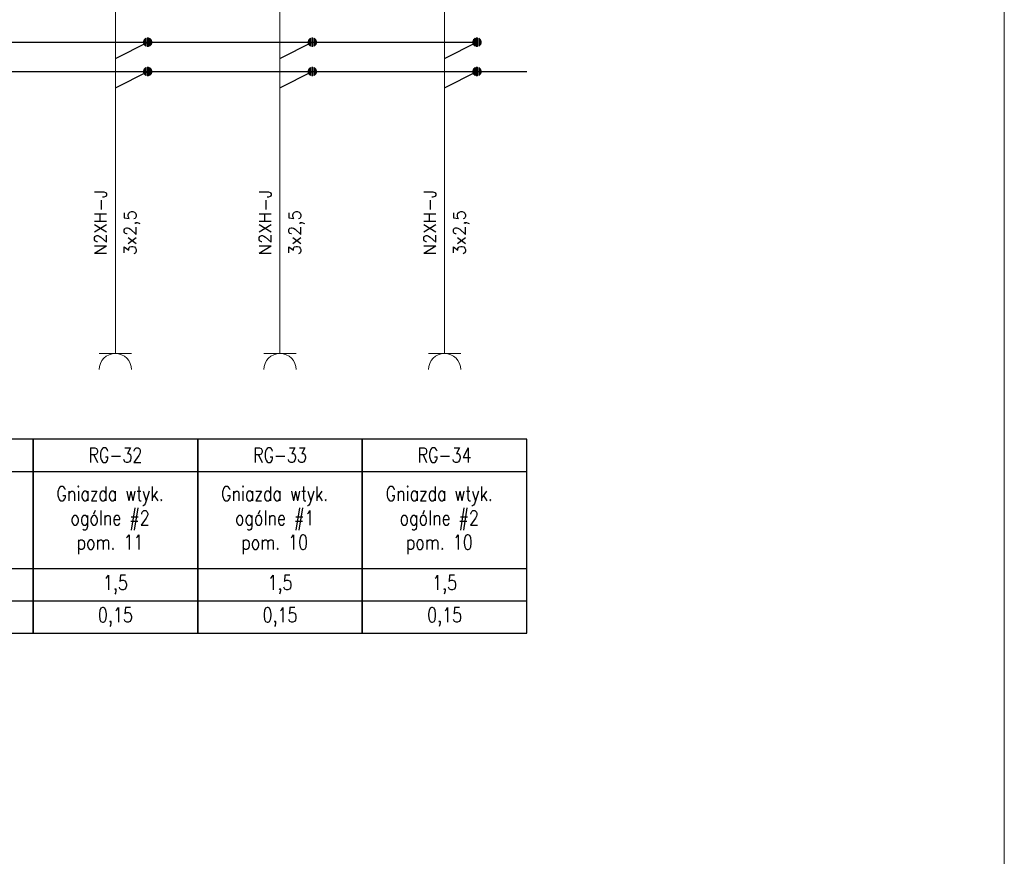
# Model space of a CAD drawing. Header units: millimetres. Extents: x 2505 to 3495, y 1397 to 1684.
# Tile 58 of 59: x 3410 to 3495, y 1540 to 1612. Entities that reach past the tile are written whole.
import ezdxf
from ezdxf.enums import TextEntityAlignment as Align

# ---------------------------------------------------------------- set-up
doc = ezdxf.new("R2010")
doc.units = ezdxf.units.MM
for name, color, linetype, lineweight in [('#elektryczne', 7, 'Continuous', 20), ('EB_PRZEWODY', 3, 'Continuous', 20), ('PRZEWODY', 3, 'Continuous', 20), ('SYMBOL', 3, 'Continuous', 20), ('SZYNY', 1, 'Continuous', 40)]:
    doc.layers.add(name, color=color, linetype=linetype, lineweight=lineweight)
doc.layers.add('E_Opis', color=7, linetype='Continuous')
doc.layers.add('OPIS', color=7, linetype='Continuous')
doc.styles.add('SIMPLEX', font='simplex.shx', dxfattribs={"width": 0.8})

# ---------------------------------------------------------------- blocks, each defined once
blk = doc.blocks.new('GNIAZDO')
for p, q in [((0, -2), (0, 0)), ((-2, -2), (2, -2))]:
    blk.add_line(p, q)
blk.add_arc((0, -4), 2, 0, 180)
blk = doc.blocks.new('*U302')
for p, q in [((-0.64, 0.17), (-0.66, 0.02)), ((-0.64, 0.17), (-0.66, 0.02)), ((-0.64, 0), (-0.66, -0.03)), ((-0.6, 0.28), (-0.64, 0.17)), ((-0.6, 0.28), (-0.64, 0.17)), ((-0.6, 0.14), (-0.64, 0.09)), ((-0.6, 0), (-0.64, 0)), ((-0.51, 0.43), (-0.6, 0.28)), ((-0.51, 0.43), (-0.6, 0.28)), ((-0.51, 0.29), (-0.6, 0.19)), ((-0.51, 0.15), (-0.6, 0.1)), ((-0.51, 0.01), (-0.6, 0)), ((-0.4, 0.52), (-0.51, 0.43)), ((-0.4, 0.52), (-0.51, 0.43)), ((-0.4, 0.41), (-0.51, 0.33)), ((-0.4, 0.29), (-0.51, 0.24)), ((-0.4, 0.17), (-0.51, 0.15)), ((-0.4, 0.06), (-0.51, 0.05)), ((-0.27, 0.61), (-0.4, 0.52)), ((-0.27, 0.61), (-0.4, 0.52)), ((-0.27, 0.5), (-0.4, 0.43)), ((-0.27, 0.38), (-0.4, 0.33)), ((-0.27, 0.27), (-0.4, 0.24)), ((-0.27, 0.16), (-0.4, 0.14)), ((-0.27, 0.05), (-0.4, 0.05)), ((-0.27, 0.61), (-0.27, -0.61)), ((-0.27, 0.61), (-0.27, -0.61)), ((-0.1, 0.66), (0.1, 0.66)), ((-0.1, 0.66), (0.1, 0.66)), ((-0.1, -0.66), (-0.1, 0.66)), ((-0.1, 0.66), (-0.1, -0.66)), ((-0.1, 0.56), (0.1, 0.56)), ((-0.1, 0.46), (0.1, 0.46)), ((-0.1, 0.36), (0.1, 0.36)), ((-0.1, 0.26), (0.1, 0.26)), ((-0.1, 0.15), (0.1, 0.15)), ((-0.1, 0.05), (0.1, 0.05)), ((0.1, -0.66), (0.1, 0.66)), ((0.1, 0.66), (0.1, -0.66)), ((0.27, 0.61), (0.27, -0.61)), ((0.27, 0.61), (0.27, -0.61)), ((0.27, 0.61), (0.4, 0.52)), ((0.27, 0.61), (0.4, 0.52)), ((0.27, 0.5), (0.4, 0.43)), ((0.27, 0.38), (0.4, 0.33)), ((0.27, 0.27), (0.4, 0.24)), ((0.27, 0.16), (0.4, 0.14)), ((0.27, 0.05), (0.4, 0.05)), ((0.4, 0.52), (0.51, 0.43)), ((0.4, 0.52), (0.51, 0.43)), ((0.4, 0.41), (0.51, 0.33)), ((0.4, 0.29), (0.51, 0.24)), ((0.4, 0.17), (0.51, 0.15)), ((0.4, 0.06), (0.51, 0.05)), ((0.51, 0.43), (0.6, 0.28)), ((0.51, 0.43), (0.6, 0.28)), ((0.51, 0.29), (0.6, 0.19)), ((0.51, 0.15), (0.6, 0.1)), ((0.51, 0.01), (0.6, 0)), ((0.6, 0.28), (0.64, 0.17)), ((0.6, 0.28), (0.64, 0.17)), ((0.6, 0.14), (0.64, 0.09)), ((0.6, 0), (0.64, 0)), ((0.64, 0.17), (0.66, 0.02)), ((0.64, 0.17), (0.66, 0.02)), ((0.64, 0), (0.66, -0.03)), ((-0.65, -0.08), (-0.64, -0.17)), ((-0.64, -0.17), (-0.65, -0.08)), ((-0.6, -0.14), (-0.64, -0.08)), ((-0.64, -0.17), (-0.6, -0.28)), ((-0.6, -0.28), (-0.64, -0.17)), ((-0.51, -0.13), (-0.6, -0.09)), ((-0.51, -0.27), (-0.6, -0.18)), ((-0.6, -0.28), (-0.51, -0.41)), ((-0.51, -0.41), (-0.6, -0.28)), ((-0.4, -0.06), (-0.51, -0.04)), ((-0.4, -0.17), (-0.51, -0.13)), ((-0.4, -0.29), (-0.51, -0.23)), ((-0.4, -0.41), (-0.51, -0.32)), ((-0.51, -0.41), (-0.4, -0.52)), ((-0.4, -0.52), (-0.51, -0.41)), ((-0.27, -0.06), (-0.4, -0.05)), ((-0.27, -0.17), (-0.4, -0.14)), ((-0.27, -0.28), (-0.4, -0.24)), ((-0.27, -0.39), (-0.4, -0.33)), ((-0.27, -0.5), (-0.4, -0.43)), ((-0.4, -0.52), (-0.27, -0.61)), ((-0.27, -0.61), (-0.4, -0.52)), ((-0.1, -0.05), (0.1, -0.05)), ((-0.1, -0.15), (0.1, -0.15)), ((-0.1, -0.26), (0.1, -0.26)), ((-0.1, -0.36), (0.1, -0.36)), ((-0.1, -0.46), (0.1, -0.46)), ((-0.1, -0.56), (0.1, -0.56)), ((0.1, -0.66), (-0.1, -0.66)), ((-0.1, -0.66), (0.1, -0.66)), ((0.27, -0.06), (0.4, -0.05)), ((0.27, -0.17), (0.4, -0.14)), ((0.27, -0.28), (0.4, -0.24)), ((0.27, -0.39), (0.4, -0.33)), ((0.27, -0.5), (0.4, -0.43)), ((0.4, -0.52), (0.27, -0.61)), ((0.27, -0.61), (0.4, -0.52)), ((0.4, -0.06), (0.51, -0.04)), ((0.4, -0.17), (0.51, -0.13)), ((0.4, -0.29), (0.51, -0.23)), ((0.4, -0.41), (0.51, -0.32)), ((0.51, -0.41), (0.4, -0.52)), ((0.4, -0.52), (0.51, -0.41)), ((0.51, -0.13), (0.6, -0.09)), ((0.51, -0.27), (0.6, -0.18)), ((0.6, -0.28), (0.51, -0.41)), ((0.51, -0.41), (0.6, -0.28)), ((0.6, -0.14), (0.64, -0.08)), ((0.64, -0.17), (0.6, -0.28)), ((0.6, -0.28), (0.64, -0.17)), ((0.65, -0.08), (0.64, -0.17)), ((0.64, -0.17), (0.65, -0.08))]:
    blk.add_line(p, q)
at = {"ltscale": 5}
blk.add_line((0.66, 0.02), (0.66, -0.08), dxfattribs=at)
blk.add_point((0, 0))
blk = doc.blocks.new('*U303')
for p, q in [((-0.64, 0.17), (-0.66, 0.02)), ((-0.64, 0.17), (-0.66, 0.02)), ((-0.64, 0), (-0.66, -0.03)), ((-0.6, 0.28), (-0.64, 0.17)), ((-0.6, 0.28), (-0.64, 0.17)), ((-0.6, 0.14), (-0.64, 0.09)), ((-0.6, 0), (-0.64, 0)), ((-0.51, 0.43), (-0.6, 0.28)), ((-0.51, 0.43), (-0.6, 0.28)), ((-0.51, 0.29), (-0.6, 0.19)), ((-0.51, 0.15), (-0.6, 0.1)), ((-0.51, 0.01), (-0.6, 0)), ((-0.4, 0.52), (-0.51, 0.43)), ((-0.4, 0.52), (-0.51, 0.43)), ((-0.4, 0.41), (-0.51, 0.33)), ((-0.4, 0.29), (-0.51, 0.24)), ((-0.4, 0.17), (-0.51, 0.15)), ((-0.4, 0.06), (-0.51, 0.05)), ((-0.27, 0.61), (-0.4, 0.52)), ((-0.27, 0.61), (-0.4, 0.52)), ((-0.27, 0.5), (-0.4, 0.43)), ((-0.27, 0.38), (-0.4, 0.33)), ((-0.27, 0.27), (-0.4, 0.24)), ((-0.27, 0.16), (-0.4, 0.14)), ((-0.27, 0.05), (-0.4, 0.05)), ((-0.27, 0.61), (-0.27, -0.61)), ((-0.27, 0.61), (-0.27, -0.61)), ((-0.1, 0.66), (0.1, 0.66)), ((-0.1, 0.66), (0.1, 0.66)), ((-0.1, -0.66), (-0.1, 0.66)), ((-0.1, 0.66), (-0.1, -0.66)), ((-0.1, 0.56), (0.1, 0.56)), ((-0.1, 0.46), (0.1, 0.46)), ((-0.1, 0.36), (0.1, 0.36)), ((-0.1, 0.26), (0.1, 0.26)), ((-0.1, 0.15), (0.1, 0.15)), ((-0.1, 0.05), (0.1, 0.05)), ((0.1, -0.66), (0.1, 0.66)), ((0.1, 0.66), (0.1, -0.66)), ((0.27, 0.61), (0.27, -0.61)), ((0.27, 0.61), (0.27, -0.61)), ((0.27, 0.61), (0.4, 0.52)), ((0.27, 0.61), (0.4, 0.52)), ((0.27, 0.5), (0.4, 0.43)), ((0.27, 0.38), (0.4, 0.33)), ((0.27, 0.27), (0.4, 0.24)), ((0.27, 0.16), (0.4, 0.14)), ((0.27, 0.05), (0.4, 0.05)), ((0.4, 0.52), (0.51, 0.43)), ((0.4, 0.52), (0.51, 0.43)), ((0.4, 0.41), (0.51, 0.33)), ((0.4, 0.29), (0.51, 0.24)), ((0.4, 0.17), (0.51, 0.15)), ((0.4, 0.06), (0.51, 0.05)), ((0.51, 0.43), (0.6, 0.28)), ((0.51, 0.43), (0.6, 0.28)), ((0.51, 0.29), (0.6, 0.19)), ((0.51, 0.15), (0.6, 0.1)), ((0.51, 0.01), (0.6, 0)), ((0.6, 0.28), (0.64, 0.17)), ((0.6, 0.28), (0.64, 0.17)), ((0.6, 0.14), (0.64, 0.09)), ((0.6, 0), (0.64, 0)), ((0.64, 0.17), (0.66, 0.02)), ((0.64, 0.17), (0.66, 0.02)), ((0.64, 0), (0.66, -0.03)), ((-0.65, -0.08), (-0.64, -0.17)), ((-0.64, -0.17), (-0.65, -0.08)), ((-0.6, -0.14), (-0.64, -0.08)), ((-0.64, -0.17), (-0.6, -0.28)), ((-0.6, -0.28), (-0.64, -0.17)), ((-0.51, -0.13), (-0.6, -0.09)), ((-0.51, -0.27), (-0.6, -0.18)), ((-0.6, -0.28), (-0.51, -0.41)), ((-0.51, -0.41), (-0.6, -0.28)), ((-0.4, -0.06), (-0.51, -0.04)), ((-0.4, -0.17), (-0.51, -0.13)), ((-0.4, -0.29), (-0.51, -0.23)), ((-0.4, -0.41), (-0.51, -0.32)), ((-0.51, -0.41), (-0.4, -0.52)), ((-0.4, -0.52), (-0.51, -0.41)), ((-0.27, -0.06), (-0.4, -0.05)), ((-0.27, -0.17), (-0.4, -0.14)), ((-0.27, -0.28), (-0.4, -0.24)), ((-0.27, -0.39), (-0.4, -0.33)), ((-0.27, -0.5), (-0.4, -0.43)), ((-0.4, -0.52), (-0.27, -0.61)), ((-0.27, -0.61), (-0.4, -0.52)), ((-0.1, -0.05), (0.1, -0.05)), ((-0.1, -0.15), (0.1, -0.15)), ((-0.1, -0.26), (0.1, -0.26)), ((-0.1, -0.36), (0.1, -0.36)), ((-0.1, -0.46), (0.1, -0.46)), ((-0.1, -0.56), (0.1, -0.56)), ((0.1, -0.66), (-0.1, -0.66)), ((-0.1, -0.66), (0.1, -0.66)), ((0.27, -0.06), (0.4, -0.05)), ((0.27, -0.17), (0.4, -0.14)), ((0.27, -0.28), (0.4, -0.24)), ((0.27, -0.39), (0.4, -0.33)), ((0.27, -0.5), (0.4, -0.43)), ((0.4, -0.52), (0.27, -0.61)), ((0.27, -0.61), (0.4, -0.52)), ((0.4, -0.06), (0.51, -0.04)), ((0.4, -0.17), (0.51, -0.13)), ((0.4, -0.29), (0.51, -0.23)), ((0.4, -0.41), (0.51, -0.32)), ((0.51, -0.41), (0.4, -0.52)), ((0.4, -0.52), (0.51, -0.41)), ((0.51, -0.13), (0.6, -0.09)), ((0.51, -0.27), (0.6, -0.18)), ((0.6, -0.28), (0.51, -0.41)), ((0.51, -0.41), (0.6, -0.28)), ((0.6, -0.14), (0.64, -0.08)), ((0.64, -0.17), (0.6, -0.28)), ((0.6, -0.28), (0.64, -0.17)), ((0.65, -0.08), (0.64, -0.17)), ((0.64, -0.17), (0.65, -0.08))]:
    blk.add_line(p, q)
at = {"ltscale": 5}
blk.add_line((0.66, 0.02), (0.66, -0.08), dxfattribs=at)
blk.add_point((0, 0))
blk = doc.blocks.new('*U293')
for p, q in [((-0.64, 0.17), (-0.66, 0.02)), ((-0.64, 0.17), (-0.66, 0.02)), ((-0.64, 0), (-0.66, -0.03)), ((-0.6, 0.28), (-0.64, 0.17)), ((-0.6, 0.28), (-0.64, 0.17)), ((-0.6, 0.14), (-0.64, 0.09)), ((-0.6, 0), (-0.64, 0)), ((-0.51, 0.43), (-0.6, 0.28)), ((-0.51, 0.43), (-0.6, 0.28)), ((-0.51, 0.29), (-0.6, 0.19)), ((-0.51, 0.15), (-0.6, 0.1)), ((-0.51, 0.01), (-0.6, 0)), ((-0.4, 0.52), (-0.51, 0.43)), ((-0.4, 0.52), (-0.51, 0.43)), ((-0.4, 0.41), (-0.51, 0.33)), ((-0.4, 0.29), (-0.51, 0.24)), ((-0.4, 0.17), (-0.51, 0.15)), ((-0.4, 0.06), (-0.51, 0.05)), ((-0.27, 0.61), (-0.4, 0.52)), ((-0.27, 0.61), (-0.4, 0.52)), ((-0.27, 0.5), (-0.4, 0.43)), ((-0.27, 0.38), (-0.4, 0.33)), ((-0.27, 0.27), (-0.4, 0.24)), ((-0.27, 0.16), (-0.4, 0.14)), ((-0.27, 0.05), (-0.4, 0.05)), ((-0.27, 0.61), (-0.27, -0.61)), ((-0.27, 0.61), (-0.27, -0.61)), ((-0.1, 0.66), (0.1, 0.66)), ((-0.1, 0.66), (0.1, 0.66)), ((-0.1, -0.66), (-0.1, 0.66)), ((-0.1, 0.66), (-0.1, -0.66)), ((-0.1, 0.56), (0.1, 0.56)), ((-0.1, 0.46), (0.1, 0.46)), ((-0.1, 0.36), (0.1, 0.36)), ((-0.1, 0.26), (0.1, 0.26)), ((-0.1, 0.15), (0.1, 0.15)), ((-0.1, 0.05), (0.1, 0.05)), ((0.1, -0.66), (0.1, 0.66)), ((0.1, 0.66), (0.1, -0.66)), ((0.27, 0.61), (0.27, -0.61)), ((0.27, 0.61), (0.27, -0.61)), ((0.27, 0.61), (0.4, 0.52)), ((0.27, 0.61), (0.4, 0.52)), ((0.27, 0.5), (0.4, 0.43)), ((0.27, 0.38), (0.4, 0.33)), ((0.27, 0.27), (0.4, 0.24)), ((0.27, 0.16), (0.4, 0.14)), ((0.27, 0.05), (0.4, 0.05)), ((0.4, 0.52), (0.51, 0.43)), ((0.4, 0.52), (0.51, 0.43)), ((0.4, 0.41), (0.51, 0.33)), ((0.4, 0.29), (0.51, 0.24)), ((0.4, 0.17), (0.51, 0.15)), ((0.4, 0.06), (0.51, 0.05)), ((0.51, 0.43), (0.6, 0.28)), ((0.51, 0.43), (0.6, 0.28)), ((0.51, 0.29), (0.6, 0.19)), ((0.51, 0.15), (0.6, 0.1)), ((0.51, 0.01), (0.6, 0)), ((0.6, 0.28), (0.64, 0.17)), ((0.6, 0.28), (0.64, 0.17)), ((0.6, 0.14), (0.64, 0.09)), ((0.6, 0), (0.64, 0)), ((0.64, 0.17), (0.66, 0.02)), ((0.64, 0.17), (0.66, 0.02)), ((0.64, 0), (0.66, -0.03)), ((-0.65, -0.08), (-0.64, -0.17)), ((-0.64, -0.17), (-0.65, -0.08)), ((-0.6, -0.14), (-0.64, -0.08)), ((-0.64, -0.17), (-0.6, -0.28)), ((-0.6, -0.28), (-0.64, -0.17)), ((-0.51, -0.13), (-0.6, -0.09)), ((-0.51, -0.27), (-0.6, -0.18)), ((-0.6, -0.28), (-0.51, -0.41)), ((-0.51, -0.41), (-0.6, -0.28)), ((-0.4, -0.06), (-0.51, -0.04)), ((-0.4, -0.17), (-0.51, -0.13)), ((-0.4, -0.29), (-0.51, -0.23)), ((-0.4, -0.41), (-0.51, -0.32)), ((-0.51, -0.41), (-0.4, -0.52)), ((-0.4, -0.52), (-0.51, -0.41)), ((-0.27, -0.06), (-0.4, -0.05)), ((-0.27, -0.17), (-0.4, -0.14)), ((-0.27, -0.28), (-0.4, -0.24)), ((-0.27, -0.39), (-0.4, -0.33)), ((-0.27, -0.5), (-0.4, -0.43)), ((-0.4, -0.52), (-0.27, -0.61)), ((-0.27, -0.61), (-0.4, -0.52)), ((-0.1, -0.05), (0.1, -0.05)), ((-0.1, -0.15), (0.1, -0.15)), ((-0.1, -0.26), (0.1, -0.26)), ((-0.1, -0.36), (0.1, -0.36)), ((-0.1, -0.46), (0.1, -0.46)), ((-0.1, -0.56), (0.1, -0.56)), ((0.1, -0.66), (-0.1, -0.66)), ((-0.1, -0.66), (0.1, -0.66)), ((0.27, -0.06), (0.4, -0.05)), ((0.27, -0.17), (0.4, -0.14)), ((0.27, -0.28), (0.4, -0.24)), ((0.27, -0.39), (0.4, -0.33)), ((0.27, -0.5), (0.4, -0.43)), ((0.4, -0.52), (0.27, -0.61)), ((0.27, -0.61), (0.4, -0.52)), ((0.4, -0.06), (0.51, -0.04)), ((0.4, -0.17), (0.51, -0.13)), ((0.4, -0.29), (0.51, -0.23)), ((0.4, -0.41), (0.51, -0.32)), ((0.51, -0.41), (0.4, -0.52)), ((0.4, -0.52), (0.51, -0.41)), ((0.51, -0.13), (0.6, -0.09)), ((0.51, -0.27), (0.6, -0.18)), ((0.6, -0.28), (0.51, -0.41)), ((0.51, -0.41), (0.6, -0.28)), ((0.6, -0.14), (0.64, -0.08)), ((0.64, -0.17), (0.6, -0.28)), ((0.6, -0.28), (0.64, -0.17)), ((0.65, -0.08), (0.64, -0.17)), ((0.64, -0.17), (0.65, -0.08))]:
    blk.add_line(p, q)
at = {"ltscale": 5}
blk.add_line((0.66, 0.02), (0.66, -0.08), dxfattribs=at)
blk.add_point((0, 0))
blk = doc.blocks.new('*U294')
for p, q in [((-0.64, 0.17), (-0.66, 0.02)), ((-0.64, 0.17), (-0.66, 0.02)), ((-0.64, 0), (-0.66, -0.03)), ((-0.6, 0.28), (-0.64, 0.17)), ((-0.6, 0.28), (-0.64, 0.17)), ((-0.6, 0.14), (-0.64, 0.09)), ((-0.6, 0), (-0.64, 0)), ((-0.51, 0.43), (-0.6, 0.28)), ((-0.51, 0.43), (-0.6, 0.28)), ((-0.51, 0.29), (-0.6, 0.19)), ((-0.51, 0.15), (-0.6, 0.1)), ((-0.51, 0.01), (-0.6, 0)), ((-0.4, 0.52), (-0.51, 0.43)), ((-0.4, 0.52), (-0.51, 0.43)), ((-0.4, 0.41), (-0.51, 0.33)), ((-0.4, 0.29), (-0.51, 0.24)), ((-0.4, 0.17), (-0.51, 0.15)), ((-0.4, 0.06), (-0.51, 0.05)), ((-0.27, 0.61), (-0.4, 0.52)), ((-0.27, 0.61), (-0.4, 0.52)), ((-0.27, 0.5), (-0.4, 0.43)), ((-0.27, 0.38), (-0.4, 0.33)), ((-0.27, 0.27), (-0.4, 0.24)), ((-0.27, 0.16), (-0.4, 0.14)), ((-0.27, 0.05), (-0.4, 0.05)), ((-0.27, 0.61), (-0.27, -0.61)), ((-0.27, 0.61), (-0.27, -0.61)), ((-0.1, 0.66), (0.1, 0.66)), ((-0.1, 0.66), (0.1, 0.66)), ((-0.1, -0.66), (-0.1, 0.66)), ((-0.1, 0.66), (-0.1, -0.66)), ((-0.1, 0.56), (0.1, 0.56)), ((-0.1, 0.46), (0.1, 0.46)), ((-0.1, 0.36), (0.1, 0.36)), ((-0.1, 0.26), (0.1, 0.26)), ((-0.1, 0.15), (0.1, 0.15)), ((-0.1, 0.05), (0.1, 0.05)), ((0.1, -0.66), (0.1, 0.66)), ((0.1, 0.66), (0.1, -0.66)), ((0.27, 0.61), (0.27, -0.61)), ((0.27, 0.61), (0.27, -0.61)), ((0.27, 0.61), (0.4, 0.52)), ((0.27, 0.61), (0.4, 0.52)), ((0.27, 0.5), (0.4, 0.43)), ((0.27, 0.38), (0.4, 0.33)), ((0.27, 0.27), (0.4, 0.24)), ((0.27, 0.16), (0.4, 0.14)), ((0.27, 0.05), (0.4, 0.05)), ((0.4, 0.52), (0.51, 0.43)), ((0.4, 0.52), (0.51, 0.43)), ((0.4, 0.41), (0.51, 0.33)), ((0.4, 0.29), (0.51, 0.24)), ((0.4, 0.17), (0.51, 0.15)), ((0.4, 0.06), (0.51, 0.05)), ((0.51, 0.43), (0.6, 0.28)), ((0.51, 0.43), (0.6, 0.28)), ((0.51, 0.29), (0.6, 0.19)), ((0.51, 0.15), (0.6, 0.1)), ((0.51, 0.01), (0.6, 0)), ((0.6, 0.28), (0.64, 0.17)), ((0.6, 0.28), (0.64, 0.17)), ((0.6, 0.14), (0.64, 0.09)), ((0.6, 0), (0.64, 0)), ((0.64, 0.17), (0.66, 0.02)), ((0.64, 0.17), (0.66, 0.02)), ((0.64, 0), (0.66, -0.03)), ((-0.65, -0.08), (-0.64, -0.17)), ((-0.64, -0.17), (-0.65, -0.08)), ((-0.6, -0.14), (-0.64, -0.08)), ((-0.64, -0.17), (-0.6, -0.28)), ((-0.6, -0.28), (-0.64, -0.17)), ((-0.51, -0.13), (-0.6, -0.09)), ((-0.51, -0.27), (-0.6, -0.18)), ((-0.6, -0.28), (-0.51, -0.41)), ((-0.51, -0.41), (-0.6, -0.28)), ((-0.4, -0.06), (-0.51, -0.04)), ((-0.4, -0.17), (-0.51, -0.13)), ((-0.4, -0.29), (-0.51, -0.23)), ((-0.4, -0.41), (-0.51, -0.32)), ((-0.51, -0.41), (-0.4, -0.52)), ((-0.4, -0.52), (-0.51, -0.41)), ((-0.27, -0.06), (-0.4, -0.05)), ((-0.27, -0.17), (-0.4, -0.14)), ((-0.27, -0.28), (-0.4, -0.24)), ((-0.27, -0.39), (-0.4, -0.33)), ((-0.27, -0.5), (-0.4, -0.43)), ((-0.4, -0.52), (-0.27, -0.61)), ((-0.27, -0.61), (-0.4, -0.52)), ((-0.1, -0.05), (0.1, -0.05)), ((-0.1, -0.15), (0.1, -0.15)), ((-0.1, -0.26), (0.1, -0.26)), ((-0.1, -0.36), (0.1, -0.36)), ((-0.1, -0.46), (0.1, -0.46)), ((-0.1, -0.56), (0.1, -0.56)), ((0.1, -0.66), (-0.1, -0.66)), ((-0.1, -0.66), (0.1, -0.66)), ((0.27, -0.06), (0.4, -0.05)), ((0.27, -0.17), (0.4, -0.14)), ((0.27, -0.28), (0.4, -0.24)), ((0.27, -0.39), (0.4, -0.33)), ((0.27, -0.5), (0.4, -0.43)), ((0.4, -0.52), (0.27, -0.61)), ((0.27, -0.61), (0.4, -0.52)), ((0.4, -0.06), (0.51, -0.04)), ((0.4, -0.17), (0.51, -0.13)), ((0.4, -0.29), (0.51, -0.23)), ((0.4, -0.41), (0.51, -0.32)), ((0.51, -0.41), (0.4, -0.52)), ((0.4, -0.52), (0.51, -0.41)), ((0.51, -0.13), (0.6, -0.09)), ((0.51, -0.27), (0.6, -0.18)), ((0.6, -0.28), (0.51, -0.41)), ((0.51, -0.41), (0.6, -0.28)), ((0.6, -0.14), (0.64, -0.08)), ((0.64, -0.17), (0.6, -0.28)), ((0.6, -0.28), (0.64, -0.17)), ((0.65, -0.08), (0.64, -0.17)), ((0.64, -0.17), (0.65, -0.08))]:
    blk.add_line(p, q)
at = {"ltscale": 5}
blk.add_line((0.66, 0.02), (0.66, -0.08), dxfattribs=at)
blk.add_point((0, 0))
blk = doc.blocks.new('*U295')
for p, q in [((-0.64, 0.17), (-0.66, 0.02)), ((-0.64, 0.17), (-0.66, 0.02)), ((-0.64, 0), (-0.66, -0.03)), ((-0.6, 0.28), (-0.64, 0.17)), ((-0.6, 0.28), (-0.64, 0.17)), ((-0.6, 0.14), (-0.64, 0.09)), ((-0.6, 0), (-0.64, 0)), ((-0.51, 0.43), (-0.6, 0.28)), ((-0.51, 0.43), (-0.6, 0.28)), ((-0.51, 0.29), (-0.6, 0.19)), ((-0.51, 0.15), (-0.6, 0.1)), ((-0.51, 0.01), (-0.6, 0)), ((-0.4, 0.52), (-0.51, 0.43)), ((-0.4, 0.52), (-0.51, 0.43)), ((-0.4, 0.41), (-0.51, 0.33)), ((-0.4, 0.29), (-0.51, 0.24)), ((-0.4, 0.17), (-0.51, 0.15)), ((-0.4, 0.06), (-0.51, 0.05)), ((-0.27, 0.61), (-0.4, 0.52)), ((-0.27, 0.61), (-0.4, 0.52)), ((-0.27, 0.5), (-0.4, 0.43)), ((-0.27, 0.38), (-0.4, 0.33)), ((-0.27, 0.27), (-0.4, 0.24)), ((-0.27, 0.16), (-0.4, 0.14)), ((-0.27, 0.05), (-0.4, 0.05)), ((-0.27, 0.61), (-0.27, -0.61)), ((-0.27, 0.61), (-0.27, -0.61)), ((-0.1, 0.66), (0.1, 0.66)), ((-0.1, 0.66), (0.1, 0.66)), ((-0.1, -0.66), (-0.1, 0.66)), ((-0.1, 0.66), (-0.1, -0.66)), ((-0.1, 0.56), (0.1, 0.56)), ((-0.1, 0.46), (0.1, 0.46)), ((-0.1, 0.36), (0.1, 0.36)), ((-0.1, 0.26), (0.1, 0.26)), ((-0.1, 0.15), (0.1, 0.15)), ((-0.1, 0.05), (0.1, 0.05)), ((0.1, -0.66), (0.1, 0.66)), ((0.1, 0.66), (0.1, -0.66)), ((0.27, 0.61), (0.27, -0.61)), ((0.27, 0.61), (0.27, -0.61)), ((0.27, 0.61), (0.4, 0.52)), ((0.27, 0.61), (0.4, 0.52)), ((0.27, 0.5), (0.4, 0.43)), ((0.27, 0.38), (0.4, 0.33)), ((0.27, 0.27), (0.4, 0.24)), ((0.27, 0.16), (0.4, 0.14)), ((0.27, 0.05), (0.4, 0.05)), ((0.4, 0.52), (0.51, 0.43)), ((0.4, 0.52), (0.51, 0.43)), ((0.4, 0.41), (0.51, 0.33)), ((0.4, 0.29), (0.51, 0.24)), ((0.4, 0.17), (0.51, 0.15)), ((0.4, 0.06), (0.51, 0.05)), ((0.51, 0.43), (0.6, 0.28)), ((0.51, 0.43), (0.6, 0.28)), ((0.51, 0.29), (0.6, 0.19)), ((0.51, 0.15), (0.6, 0.1)), ((0.51, 0.01), (0.6, 0)), ((0.6, 0.28), (0.64, 0.17)), ((0.6, 0.28), (0.64, 0.17)), ((0.6, 0.14), (0.64, 0.09)), ((0.6, 0), (0.64, 0)), ((0.64, 0.17), (0.66, 0.02)), ((0.64, 0.17), (0.66, 0.02)), ((0.64, 0), (0.66, -0.03)), ((-0.65, -0.08), (-0.64, -0.17)), ((-0.64, -0.17), (-0.65, -0.08)), ((-0.6, -0.14), (-0.64, -0.08)), ((-0.64, -0.17), (-0.6, -0.28)), ((-0.6, -0.28), (-0.64, -0.17)), ((-0.51, -0.13), (-0.6, -0.09)), ((-0.51, -0.27), (-0.6, -0.18)), ((-0.6, -0.28), (-0.51, -0.41)), ((-0.51, -0.41), (-0.6, -0.28)), ((-0.4, -0.06), (-0.51, -0.04)), ((-0.4, -0.17), (-0.51, -0.13)), ((-0.4, -0.29), (-0.51, -0.23)), ((-0.4, -0.41), (-0.51, -0.32)), ((-0.51, -0.41), (-0.4, -0.52)), ((-0.4, -0.52), (-0.51, -0.41)), ((-0.27, -0.06), (-0.4, -0.05)), ((-0.27, -0.17), (-0.4, -0.14)), ((-0.27, -0.28), (-0.4, -0.24)), ((-0.27, -0.39), (-0.4, -0.33)), ((-0.27, -0.5), (-0.4, -0.43)), ((-0.4, -0.52), (-0.27, -0.61)), ((-0.27, -0.61), (-0.4, -0.52)), ((-0.1, -0.05), (0.1, -0.05)), ((-0.1, -0.15), (0.1, -0.15)), ((-0.1, -0.26), (0.1, -0.26)), ((-0.1, -0.36), (0.1, -0.36)), ((-0.1, -0.46), (0.1, -0.46)), ((-0.1, -0.56), (0.1, -0.56)), ((0.1, -0.66), (-0.1, -0.66)), ((-0.1, -0.66), (0.1, -0.66)), ((0.27, -0.06), (0.4, -0.05)), ((0.27, -0.17), (0.4, -0.14)), ((0.27, -0.28), (0.4, -0.24)), ((0.27, -0.39), (0.4, -0.33)), ((0.27, -0.5), (0.4, -0.43)), ((0.4, -0.52), (0.27, -0.61)), ((0.27, -0.61), (0.4, -0.52)), ((0.4, -0.06), (0.51, -0.04)), ((0.4, -0.17), (0.51, -0.13)), ((0.4, -0.29), (0.51, -0.23)), ((0.4, -0.41), (0.51, -0.32)), ((0.51, -0.41), (0.4, -0.52)), ((0.4, -0.52), (0.51, -0.41)), ((0.51, -0.13), (0.6, -0.09)), ((0.51, -0.27), (0.6, -0.18)), ((0.6, -0.28), (0.51, -0.41)), ((0.51, -0.41), (0.6, -0.28)), ((0.6, -0.14), (0.64, -0.08)), ((0.64, -0.17), (0.6, -0.28)), ((0.6, -0.28), (0.64, -0.17)), ((0.65, -0.08), (0.64, -0.17)), ((0.64, -0.17), (0.65, -0.08))]:
    blk.add_line(p, q)
at = {"ltscale": 5}
blk.add_line((0.66, 0.02), (0.66, -0.08), dxfattribs=at)
blk.add_point((0, 0))
blk = doc.blocks.new('*U296')
for p, q in [((-0.64, 0.17), (-0.66, 0.02)), ((-0.64, 0.17), (-0.66, 0.02)), ((-0.64, 0), (-0.66, -0.03)), ((-0.6, 0.28), (-0.64, 0.17)), ((-0.6, 0.28), (-0.64, 0.17)), ((-0.6, 0.14), (-0.64, 0.09)), ((-0.6, 0), (-0.64, 0)), ((-0.51, 0.43), (-0.6, 0.28)), ((-0.51, 0.43), (-0.6, 0.28)), ((-0.51, 0.29), (-0.6, 0.19)), ((-0.51, 0.15), (-0.6, 0.1)), ((-0.51, 0.01), (-0.6, 0)), ((-0.4, 0.52), (-0.51, 0.43)), ((-0.4, 0.52), (-0.51, 0.43)), ((-0.4, 0.41), (-0.51, 0.33)), ((-0.4, 0.29), (-0.51, 0.24)), ((-0.4, 0.17), (-0.51, 0.15)), ((-0.4, 0.06), (-0.51, 0.05)), ((-0.27, 0.61), (-0.4, 0.52)), ((-0.27, 0.61), (-0.4, 0.52)), ((-0.27, 0.5), (-0.4, 0.43)), ((-0.27, 0.38), (-0.4, 0.33)), ((-0.27, 0.27), (-0.4, 0.24)), ((-0.27, 0.16), (-0.4, 0.14)), ((-0.27, 0.05), (-0.4, 0.05)), ((-0.27, 0.61), (-0.27, -0.61)), ((-0.27, 0.61), (-0.27, -0.61)), ((-0.1, 0.66), (0.1, 0.66)), ((-0.1, 0.66), (0.1, 0.66)), ((-0.1, -0.66), (-0.1, 0.66)), ((-0.1, 0.66), (-0.1, -0.66)), ((-0.1, 0.56), (0.1, 0.56)), ((-0.1, 0.46), (0.1, 0.46)), ((-0.1, 0.36), (0.1, 0.36)), ((-0.1, 0.26), (0.1, 0.26)), ((-0.1, 0.15), (0.1, 0.15)), ((-0.1, 0.05), (0.1, 0.05)), ((0.1, -0.66), (0.1, 0.66)), ((0.1, 0.66), (0.1, -0.66)), ((0.27, 0.61), (0.27, -0.61)), ((0.27, 0.61), (0.27, -0.61)), ((0.27, 0.61), (0.4, 0.52)), ((0.27, 0.61), (0.4, 0.52)), ((0.27, 0.5), (0.4, 0.43)), ((0.27, 0.38), (0.4, 0.33)), ((0.27, 0.27), (0.4, 0.24)), ((0.27, 0.16), (0.4, 0.14)), ((0.27, 0.05), (0.4, 0.05)), ((0.4, 0.52), (0.51, 0.43)), ((0.4, 0.52), (0.51, 0.43)), ((0.4, 0.41), (0.51, 0.33)), ((0.4, 0.29), (0.51, 0.24)), ((0.4, 0.17), (0.51, 0.15)), ((0.4, 0.06), (0.51, 0.05)), ((0.51, 0.43), (0.6, 0.28)), ((0.51, 0.43), (0.6, 0.28)), ((0.51, 0.29), (0.6, 0.19)), ((0.51, 0.15), (0.6, 0.1)), ((0.51, 0.01), (0.6, 0)), ((0.6, 0.28), (0.64, 0.17)), ((0.6, 0.28), (0.64, 0.17)), ((0.6, 0.14), (0.64, 0.09)), ((0.6, 0), (0.64, 0)), ((0.64, 0.17), (0.66, 0.02)), ((0.64, 0.17), (0.66, 0.02)), ((0.64, 0), (0.66, -0.03)), ((-0.65, -0.08), (-0.64, -0.17)), ((-0.64, -0.17), (-0.65, -0.08)), ((-0.6, -0.14), (-0.64, -0.08)), ((-0.64, -0.17), (-0.6, -0.28)), ((-0.6, -0.28), (-0.64, -0.17)), ((-0.51, -0.13), (-0.6, -0.09)), ((-0.51, -0.27), (-0.6, -0.18)), ((-0.6, -0.28), (-0.51, -0.41)), ((-0.51, -0.41), (-0.6, -0.28)), ((-0.4, -0.06), (-0.51, -0.04)), ((-0.4, -0.17), (-0.51, -0.13)), ((-0.4, -0.29), (-0.51, -0.23)), ((-0.4, -0.41), (-0.51, -0.32)), ((-0.51, -0.41), (-0.4, -0.52)), ((-0.4, -0.52), (-0.51, -0.41)), ((-0.27, -0.06), (-0.4, -0.05)), ((-0.27, -0.17), (-0.4, -0.14)), ((-0.27, -0.28), (-0.4, -0.24)), ((-0.27, -0.39), (-0.4, -0.33)), ((-0.27, -0.5), (-0.4, -0.43)), ((-0.4, -0.52), (-0.27, -0.61)), ((-0.27, -0.61), (-0.4, -0.52)), ((-0.1, -0.05), (0.1, -0.05)), ((-0.1, -0.15), (0.1, -0.15)), ((-0.1, -0.26), (0.1, -0.26)), ((-0.1, -0.36), (0.1, -0.36)), ((-0.1, -0.46), (0.1, -0.46)), ((-0.1, -0.56), (0.1, -0.56)), ((0.1, -0.66), (-0.1, -0.66)), ((-0.1, -0.66), (0.1, -0.66)), ((0.27, -0.06), (0.4, -0.05)), ((0.27, -0.17), (0.4, -0.14)), ((0.27, -0.28), (0.4, -0.24)), ((0.27, -0.39), (0.4, -0.33)), ((0.27, -0.5), (0.4, -0.43)), ((0.4, -0.52), (0.27, -0.61)), ((0.27, -0.61), (0.4, -0.52)), ((0.4, -0.06), (0.51, -0.04)), ((0.4, -0.17), (0.51, -0.13)), ((0.4, -0.29), (0.51, -0.23)), ((0.4, -0.41), (0.51, -0.32)), ((0.51, -0.41), (0.4, -0.52)), ((0.4, -0.52), (0.51, -0.41)), ((0.51, -0.13), (0.6, -0.09)), ((0.51, -0.27), (0.6, -0.18)), ((0.6, -0.28), (0.51, -0.41)), ((0.51, -0.41), (0.6, -0.28)), ((0.6, -0.14), (0.64, -0.08)), ((0.64, -0.17), (0.6, -0.28)), ((0.6, -0.28), (0.64, -0.17)), ((0.65, -0.08), (0.64, -0.17)), ((0.64, -0.17), (0.65, -0.08))]:
    blk.add_line(p, q)
at = {"ltscale": 5}
blk.add_line((0.66, 0.02), (0.66, -0.08), dxfattribs=at)
blk.add_point((0, 0))

msp = doc.modelspace()

# ---------------------------------------------------------------- linework, layer by layer
at = {"layer": '#elektryczne'}
msp.add_lwpolyline([(3494.655, 1396.928), (3494.655, 1683.928)], dxfattribs=at)
at = {"layer": 'EB_PRZEWODY', "lineweight": -3, "ltscale": 5}
for p, q in [((3418.444, 1608.861), (3421.216, 1610.247)), ((3432.557, 1608.861), (3435.329, 1610.247)), ((3446.669, 1608.861), (3449.441, 1610.247)), ((3418.444, 1606.344), (3421.216, 1607.73)), ((3432.557, 1606.344), (3435.329, 1607.73)), ((3446.669, 1606.344), (3449.441, 1607.73))]:
    msp.add_line(p, q, dxfattribs=at)
at = {"layer": 'OPIS'}
for p, q in [((3397.276, 1573.416), (3411.389, 1573.416)), ((3411.389, 1573.416), (3425.501, 1573.416)), ((3425.501, 1573.416), (3439.614, 1573.416)), ((3439.614, 1573.416), (3453.727, 1573.416)), ((3397.275, 1565.116), (3411.388, 1565.116)), ((3411.388, 1565.116), (3425.5, 1565.116)), ((3425.5, 1565.116), (3439.613, 1565.116)), ((3439.613, 1565.116), (3453.726, 1565.116))]:
    msp.add_line(p, q, dxfattribs=at)
at = {"layer": 'OPIS', "ltscale": 5}
for p, q in [((3397.275, 1562.344), (3411.388, 1562.344)), ((3411.388, 1562.344), (3425.5, 1562.344)), ((3425.5, 1562.344), (3439.613, 1562.344)), ((3439.613, 1562.344), (3453.726, 1562.344))]:
    msp.add_line(p, q, dxfattribs=at)
at = {"layer": 'OPIS'}
for points in [[(3397.275, 1559.572), (3411.388, 1559.572), (3411.388, 1576.204), (3397.275, 1576.204)], [(3411.388, 1559.572), (3425.5, 1559.572), (3425.5, 1576.204), (3411.388, 1576.204)], [(3425.5, 1559.572), (3439.613, 1559.572), (3439.613, 1576.204), (3425.5, 1576.204)], [(3439.613, 1559.572), (3453.726, 1559.572), (3453.726, 1576.204), (3439.613, 1576.204)]]:
    msp.add_lwpolyline(points, close=True, dxfattribs=at)
at = {"layer": 'PRZEWODY'}
for p, q in [((3418.444, 1638.962), (3418.444, 1584.938)), ((3432.557, 1638.962), (3432.557, 1584.938)), ((3446.669, 1638.962), (3446.669, 1584.938))]:
    msp.add_line(p, q, dxfattribs=at)
at = {"layer": 'SZYNY', "color": 5, "lineweight": -3}
msp.add_line((3358.726, 1610.247), (3449.441, 1610.247), dxfattribs=at)
at = {"layer": 'SZYNY', "color": 4, "lineweight": -3}
msp.add_line((2651.376, 1607.731), (3453.726, 1607.73), dxfattribs=at)

# ---------------------------------------------------------------- block references
at = {"layer": 'EB_PRZEWODY', "lineweight": -3, "ltscale": 5, "xscale": 0.5544000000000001, "yscale": 0.5544000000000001, "zscale": 0.5544000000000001}
for name, p in [('*U303', (3421.216, 1610.247)), ('*U294', (3435.329, 1610.247)), ('*U296', (3449.441, 1610.247)), ('*U302', (3421.216, 1607.73)), ('*U293', (3435.329, 1607.73)), ('*U295', (3449.441, 1607.73))]:
    msp.add_blockref(name, p, dxfattribs=at)
at = {"layer": 'SYMBOL', "xscale": 0.693, "yscale": 0.693, "zscale": 0.693}
for p in [(3418.444, 1584.938), (3432.557, 1584.938), (3446.669, 1584.938)]:
    msp.add_blockref('GNIAZDO', p, dxfattribs=at)

# ---------------------------------------------------------------- texts
at = {"layer": 'E_Opis', "char_height": 1.2474, "width": 14.11269, "attachment_point": 5, "style": 'SIMPLEX'}
for s, insert in [('RG-32', (3418.444, 1574.834)), ('RG-33', (3432.557, 1574.834)), ('RG-34', (3446.669, 1574.834)), ('\\pxqc;1,5', (3418.445, 1563.714)), ('\\pxqc;1,5', (3432.558, 1563.714)), ('\\pxqc;1,5', (3446.67, 1563.714)), ('\\pxqc;0,15', (3418.445, 1560.942)), ('\\pxqc;0,15', (3432.558, 1560.942)), ('\\pxqc;0,15', (3446.67, 1560.942))]:
    msp.add_mtext(s, dxfattribs=dict(at, insert=insert))
at = {"layer": 'E_Opis', "lineweight": -3, "char_height": 1.2474, "width": 14.78093, "attachment_point": 5, "style": 'SIMPLEX'}
for s, insert in [('Gniazda wtyk.\\Pogólne #2\\Ppom.^I11', (3417.989, 1569.241)), ('Gniazda wtyk.\\Pogólne #1\\Ppom.^I10', (3432.101, 1569.241)), ('Gniazda wtyk.\\Pogólne #2\\Ppom.^I10', (3446.214, 1569.241))]:
    msp.add_mtext(s, dxfattribs=dict(at, insert=insert))
at = {"layer": 'OPIS', "style": 'SIMPLEX'}
for p in [(3417.694, 1591.972), (3431.807, 1591.972), (3445.92, 1591.972)]:
    msp.add_text('N2XH-J', height=1.0395, rotation=90, dxfattribs=at).set_placement(p)
for p in [(3419.194, 1591.972), (3433.307, 1591.972), (3447.42, 1591.972)]:
    msp.add_text('3x2,5', height=1.0395, rotation=90, dxfattribs=at).set_placement(p, align=Align.TOP_LEFT)

doc.saveas('drawing.dxf')
